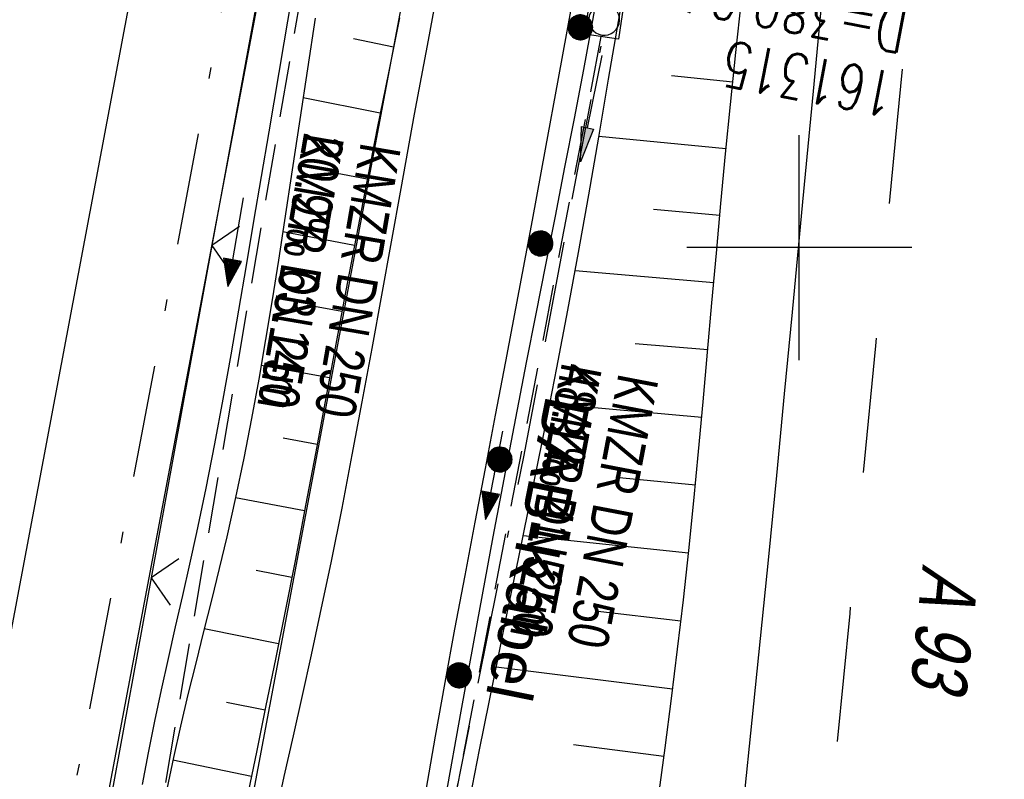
# Model space of a CAD drawing. Extents: x 510932 to 511602, y 463659 to 464636.
# Tile 31 of 81: x 511265 to 511309, y 464176 to 464210. Entities that reach past the tile are written whole.
import ezdxf

# ---------------------------------------------------------------- set-up
doc = ezdxf.new("R2010")
doc.units = 0
doc.header["$LTSCALE"] = 10
doc.header["$MEASUREMENT"] = 0
for name, pattern in [('ACAD_ISO16W100', [73, 15, -6.5, 15, -6.5, 15, -7, 1, -7]), ('AUSGEZOGEN', [0]), ('LT00', [0]), ('LT02', [0.4, 0.2, -0.2]), ('LT08', [0.42, 0.2, -0.1, 0.02, -0.1]), ('STRICHLINIE2', [0.375, 0.25, -0.125])]:
    doc.linetypes.add(name, pattern=pattern)
doc.layers.get('0').update_dxf_attribs({"linetype": 'LT00'})
for name, color, linetype in [('--EK_FBR', 1, 'LT00'), ('--EK_Halt-Pfeil', 4, 'LT00'), ('--EK_Haltung', 7, 'STRICHLINIE2'), ('--EK_Haltung-Text', 140, 'LT00'), ('--EK_Schacht-Text', 5, 'LT00'), ('--EL_DFK_AB_L', 21, 'LT00'), ('--EL_Halt-Pfeil', 4, 'LT00'), ('--EL_Haltung', 182, 'STRICHLINIE2'), ('--EL_Haltung-Text', 182, 'LT00'), ('BAB-KABEL', 220, 'ACAD_ISO16W100'), ('BAB-KABEL_TEXT', 221, 'Continuous'), ('DFK_AB_L', 21, 'LT00'), ('DFK_BES-WEGE', 255, 'LT00'), ('DFK_KATASTER', 250, 'LT00'), ('DFK_TOPO-ANL', 252, 'LT00'), ('GEMEINDEGRENZE', 3, 'LT08'), ('PFEIL', 140, 'AUSGEZOGEN'), ('V104_AFBR_BAB', 250, 'LT00'), ('V104_BGL', 142, 'LT00'), ('V104_BOESCH', 250, 'LT00'), ('V104_BOSCHUNG', 250, 'LT00'), ('V104_GRABEN', 250, 'LT00'), ('V104_KA_MULD', 182, 'LT00'), ('V104_LG_MARK', 250, 'LT02'), ('V104_RASTER', 250, 'LT00'), ('V104_ZAUN', 40, 'LT00')]:
    doc.layers.add(name, color=color, linetype=linetype)
doc.styles.add('Beschrift', font='ARIAL.TTF')
doc.styles.add('Haltungsbeschriftung', font='ARIAL.TTF', dxfattribs={"width": 0.75})
doc.styles.add('schachtbeschriftung', font='romans.shx', dxfattribs={"width": 0.75, "height": 2})
doc.styles.get("Standard").update_dxf_attribs({"font": 'ARIAL.TTF'})

# ---------------------------------------------------------------- blocks, each defined once
blk = doc.blocks.new('Pfreil3')
at = {"layer": 'PFEIL'}
blk.add_hatch(color=256, dxfattribs=at).paths.add_polyline_path([(-1.549, 0.273), (-1.549, -0.273), (0, 0)])
for p, q in [((-1.549, 0), (-4.831, 0)), ((-1.549, -0.273), (-1.549, 0.273)), ((-1.549, 0.273), (0, 0)), ((0, 0), (-1.549, -0.273))]:
    blk.add_line(p, q, dxfattribs=at)
blk = doc.blocks.new('SYMB0024')
at = {"color": 0, "linetype": 'ByBlock'}
for p, q in [((-0.5, 0.5), (0, 0)), ((0, 0), (0.5, 0.5))]:
    blk.add_line(p, q, dxfattribs=at)
blk = doc.blocks.new('SYMB0031')
at = {"color": 0, "linetype": 'ByBlock'}
for p, q in [((-0.288993, -0.406485), (-0.288994, 0.406485)), ((-0.268993, -0.42076), (-0.268994, 0.42076)), ((-0.248994, -0.431522), (-0.248994, 0.431523)), ((-0.228994, -0.442285), (-0.228994, 0.442285)), ((-0.208994, -0.453047), (-0.208994, 0.453047)), ((-0.188993, -0.462207), (-0.188994, 0.462207)), ((-0.168994, -0.468705), (-0.168994, 0.468705)), ((-0.148994, -0.475204), (-0.148994, 0.475204)), ((-0.128994, -0.481702), (-0.128994, 0.481702)), ((-0.108994, -0.487771), (-0.108994, 0.487771)), ((-0.088993, -0.49048), (-0.088994, 0.49048)), ((-0.068994, -0.493189), (-0.068994, 0.493189)), ((-0.048994, -0.495898), (-0.048994, 0.495898)), ((-0.028994, -0.498608), (-0.028994, 0.498608)), ((-0.008994, -0.498893), (-0.008994, 0.498893)), ((0.011006, -0.497995), (0.011006, 0.497995)), ((0.031006, -0.497096), (0.031006, 0.497096)), ((0.051006, -0.496198), (0.051006, 0.496198)), ((0.071006, -0.494587), (0.071006, 0.494587)), ((0.091006, -0.490022), (0.091006, 0.490022)), ((0.111006, -0.485457), (0.111006, 0.485457)), ((0.131006, -0.480892), (0.131006, 0.480892)), ((0.151006, -0.476327), (0.151006, 0.476328)), ((0.171006, -0.468476), (0.171006, 0.468477)), ((0.191006, -0.459928), (0.191006, 0.459928)), ((0.211006, -0.45138), (0.211006, 0.45138)), ((0.231006, -0.442831), (0.231006, 0.442831)), ((0.251007, -0.431009), (0.251006, 0.431009)), ((0.271006, -0.417807), (0.271006, 0.417807)), ((0.291007, -0.404605), (0.291006, 0.404605)), ((-0.488994, -0.094378), (-0.488994, 0.094378)), ((-0.468994, -0.167624), (-0.468994, 0.167624)), ((-0.448994, -0.219437), (-0.448994, 0.219437)), ((-0.428994, -0.252911), (-0.428994, 0.252911)), ((-0.408994, -0.286386), (-0.408994, 0.286386)), ((-0.388994, -0.311651), (-0.388994, 0.311651)), ((-0.368994, -0.334543), (-0.368994, 0.334543)), ((-0.348993, -0.357434), (-0.348994, 0.357434)), ((-0.328993, -0.374586), (-0.328994, 0.374586)), ((-0.308993, -0.390535), (-0.308994, 0.390535)), ((0.311006, -0.391403), (0.311006, 0.391403)), ((0.331006, -0.372499), (0.331006, 0.3725)), ((0.351007, -0.353377), (0.351006, 0.353378)), ((0.371006, -0.334256), (0.371006, 0.334256)), ((0.391006, -0.309052), (0.391006, 0.309052)), ((0.411006, -0.281524), (0.411006, 0.281524)), ((0.431006, -0.252748), (0.431006, 0.252749)), ((0.451006, -0.211218), (0.451006, 0.211219)), ((0.471006, -0.165218), (0.471006, 0.165219)), ((0.491006, -0.09275), (0.491006, 0.092751))]:
    blk.add_line(p, q, dxfattribs=at)
for points in [[(-0.031395, 0.499013), (-0.093691, 0.491144), (-0.154509, 0.475528), (-0.21289, 0.452414), (-0.267913, 0.422164), (-0.318712, 0.385257), (-0.364484, 0.342274), (-0.404509, 0.293893), (-0.438154, 0.240877), (-0.464888, 0.184062), (-0.484292, 0.124345), (-0.496058, 0.062667), (-0.5, 0)], [(0.5, 0), (0.496057, 0.062667), (0.484292, 0.124345), (0.464888, 0.184062), (0.438153, 0.240877), (0.404509, 0.293893), (0.364484, 0.342274), (0.318712, 0.385257), (0.267913, 0.422164), (0.21289, 0.452414), (0.154509, 0.475528), (0.093691, 0.491144), (0.031395, 0.499013), (-0.031395, 0.499013)], [(-0.5, 0), (-0.496058, -0.062667), (-0.484292, -0.124345), (-0.464888, -0.184062), (-0.438154, -0.240877), (-0.404509, -0.293893), (-0.364485, -0.342274), (-0.318712, -0.385257), (-0.267914, -0.422164), (-0.21289, -0.452414), (-0.154509, -0.475529), (-0.093691, -0.491144), (-0.031395, -0.499014), (0.031395, -0.499014)], [(0.031395, -0.499014), (0.093691, -0.491144), (0.154509, -0.475529), (0.21289, -0.452414), (0.267914, -0.422164), (0.318712, -0.385257), (0.364485, -0.342274), (0.404509, -0.293893), (0.438154, -0.240877), (0.464889, -0.184062), (0.484292, -0.124345), (0.496058, -0.062667), (0.5, 0)]]:
    blk.add_lwpolyline(points, dxfattribs=at)
blk = doc.blocks.new('SYMB1210')
at = {"color": 0, "linetype": 'ByBlock'}
blk.add_line((0.018815, -0.179014), (0.055623, -0.17119), dxfattribs=at)
for points in [[(-0.2, -0.2), (-0.2, 0.2), (0.2, 0.2), (0.2, -0.2), (-0.2, -0.2)], [(0.018815, 0.179014), (-0.018815, 0.179014), (-0.055623, 0.17119), (-0.09, 0.155885), (-0.120444, 0.133766), (-0.145623, 0.105801), (-0.164438, 0.073213), (-0.176067, 0.037424), (-0.18, 0)], [(0.18, 0), (0.176067, 0.037424), (0.164438, 0.073213), (0.145623, 0.105801), (0.120444, 0.133766), (0.09, 0.155885), (0.055623, 0.17119), (0.018815, 0.179014)], [(-0.18, 0), (-0.176067, -0.037424), (-0.164438, -0.073213), (-0.145623, -0.105801), (-0.120444, -0.133766), (-0.09, -0.155885), (-0.055623, -0.17119), (-0.018815, -0.179014), (0.018815, -0.179014)], [(0.055623, -0.17119), (0.09, -0.155885), (0.120444, -0.133766), (0.145623, -0.105801), (0.164438, -0.073213), (0.176067, -0.037424), (0.18, 0)]]:
    blk.add_lwpolyline(points, dxfattribs=at)
blk = doc.blocks.new('SYMB0070')
at = {"color": 0, "linetype": 'ByBlock'}
for p, q in [((-0.5, 0), (0.2, 0)), ((0.5, 0), (0.2, 0.1)), ((0.2, 0.1), (0.2, 0)), ((0.468, 0), (0.21, 0.086)), ((0.21, 0.086), (0.21, -0.086)), ((0.21, -0.086), (0.468, 0)), ((0.22, -0.072), (0.437, 0)), ((0.23, -0.058), (0.405, 0)), ((0.24, -0.045), (0.374, 0)), ((0.342, 0), (0.25, 0.031)), ((0.25, 0.031), (0.25, -0.031)), ((0.25, -0.031), (0.342, 0)), ((0.26, -0.017), (0.31, 0)), ((0.27, -0.003), (0.279, 0))]:
    blk.add_line(p, q, dxfattribs=at)
for points in [[(0.2, 0), (0.2, -0.1), (0.5, 0)], [(0.437, 0), (0.22, 0.072), (0.22, -0.072)], [(0.405, 0), (0.23, 0.058), (0.23, -0.058)], [(0.374, 0), (0.24, 0.045), (0.24, -0.045)], [(0.31, 0), (0.26, 0.017), (0.26, -0.017)], [(0.279, 0), (0.27, 0.003), (0.27, -0.003)]]:
    blk.add_lwpolyline(points, dxfattribs=at)

msp = doc.modelspace()

# ---------------------------------------------------------------- linework, layer by layer
at = {"layer": '--EK_FBR'}
for points in [[(511284.119, 464212.507), (511283.504, 464209.213), (511282.894, 464205.919), (511282.29, 464202.623), (511281.861, 464200.256), (511281.434, 464197.889), (511281.004, 464195.522), (511280.568, 464193.157), (511280.124, 464190.793), (511279.667, 464188.432), (511279.194, 464186.074), (511278.701, 464183.72), (511278.309, 464181.916), (511277.908, 464180.115), (511277.504, 464178.313), (511277.102, 464176.512), (511276.707, 464174.709)], [(511301.082, 464211.854), (511300.615, 464206.947), (511300.149, 464202.039), (511299.681, 464197.131), (511299.333, 464193.507), (511298.983, 464189.884), (511298.627, 464186.261), (511298.266, 464182.638), (511297.897, 464179.017), (511297.518, 464175.397), (511297.129, 464171.779), (511296.852, 464169.262), (511296.571, 464166.745), (511296.291, 464164.228), (511296.014, 464161.711), (511295.743, 464159.192), (511295.481, 464156.672), (511295.232, 464154.15), (511294.997, 464151.626), (511294.781, 464149.099)], [(511283.422, 464175.908), (511283.836, 464178.295), (511284.264, 464180.679), (511284.701, 464183.059), (511285.147, 464185.437), (511285.598, 464187.813), (511286.052, 464190.188), (511286.507, 464192.563), (511286.96, 464194.939), (511287.553, 464198.081), (511288.139, 464201.225), (511288.721, 464204.371), (511289.299, 464207.517), (511289.875, 464210.664)]]:
    msp.add_lwpolyline(points, dxfattribs=at)
at = {"layer": '--EK_Haltung'}
for p, q in [((511281.165, 464230.446), (511270.707, 464169.702)), ((511291.19, 464209.379), (511283.638, 464170.024))]:
    msp.add_line(p, q, dxfattribs=at)
at = {"layer": '--EL_DFK_AB_L'}
msp.add_line((511293.721, 464271.213), (511272.169, 464156.907), dxfattribs=at)
at = {"layer": '--EL_Haltung'}
for p, q in [((511281.165, 464230.446), (511270.707, 464169.702)), ((511291.19, 464209.379), (511283.638, 464170.024))]:
    msp.add_line(p, q, dxfattribs=at)
at = {"layer": 'BAB-KABEL', "ltscale": 0.03, "flags": 128}
msp.add_lwpolyline([(511317.465, 464607.329), (511317.473, 464606.228), (511316.723, 464592.274), (511316.629, 464590.682), (511316.534, 464580.247), (511316.816, 464565.638), (511316.264, 464552.985), (511315.796, 464537.2), (511315.445, 464531.469), (511315.327, 464529.598), (511314.626, 464523.401), (511311.802, 464485.481), (511308.492, 464450.379), (511305.835, 464420.717), (511305.165, 464407.759), (511306.652, 464404.454), (511304.998, 464384.959), (511303.841, 464369.925), (511300.645, 464352.334), (511298.282, 464339.432), (511296.682, 464319.532), (511291.988, 464294.764), (511287.949, 464273.112), (511283.781, 464252.255), (511281.435, 464241.806), (511280.264, 464232.828), (511294.327, 464230.457), (511294.717, 464228.766), (511293.726, 464222.49), (511287.744, 464190.703), (511285.096, 464177.547), (511281.462, 464159.476), (511275.729, 464140.751), (511269.413, 464120.985), (511266.044, 464112.943), (511255.375, 464088.861), (511267.408, 464079.396), (511265.737, 464047.875), (511262.919, 464020.572), (511259.715, 463994.299), (511255.362, 463960.849), (511252.282, 463940.059), (511247.673, 463921.512), (511241.775, 463907.503), (511231.564, 463882.874), (511247.706, 463873.301), (511242.799, 463840.155), (511239.518, 463814.195), (511229.003, 463807.426), (511220.359, 463795.988), (511228.062, 463774.69), (511221.047, 463738.687), (511215.668, 463709.215), (511211.017, 463688.301)], dxfattribs=at)
at = {"layer": 'DFK_AB_L'}
msp.add_line((511293.721, 464271.213), (511272.169, 464156.907), dxfattribs=at)
at = {"layer": 'DFK_KATASTER'}
msp.add_line((511266.39, 464160.417), (511278.291, 464223.333), dxfattribs=at)
at = {"layer": 'DFK_TOPO-ANL'}
msp.add_line((511289.16, 464311.19), (511260.78, 464160.82), dxfattribs=at)
at = {"layer": 'GEMEINDEGRENZE', "ltscale": 2.5, "flags": 128}
msp.add_lwpolyline([(510955.418, 463956.46), (510984.643, 463964.401), (511022.61, 463976.051), (511115.765, 464006.067), (511125.119, 464006.189), (511127.972, 464006.232), (511141.821, 464068.669), (511147.251, 464110.787), (511145.826, 464126.184), (511140.364, 464140.309), (511125.905, 464157.166), (511130.198, 464162.429), (511147.669, 464187.979), (511163.304, 464175.908), (511220.322, 464139.483), (511221.496, 464133.768), (511224.292, 464132.831), (511228.083, 464132.209), (511231.987, 464131.836), (511235.827, 464131.654), (511239.611, 464132.102), (511243.389, 464132.873), (511247.049, 464134.051), (511250.592, 464135.658), (511254.009, 464137.449), (511257.11, 464139.688), (511260.042, 464142.214), (511262.731, 464144.97), (511265.043, 464148.031), (511267.093, 464151.319), (511268.83, 464154.726), (511269.658, 464157.276), (511264.514, 464158.57), (511276.943, 464224.277), (511277.673, 464232.3), (511293.146, 464312.658), (511294.667, 464320.83), (511298.569, 464352.138), (511300.855, 464378.237), (511302.403, 464397.081), (511302.932, 464407.141), (511302.953, 464407.635), (511306.996, 464455.436), (511309.133, 464480.689), (511312.442, 464550.532), (511314.022, 464582.963), (511327.222, 464590.538), (511358.906, 464589.094), (511362.89, 464579.068), (511451.194, 464578.849), (511502.173, 464571.933), (511508.943, 464570.82), (511599.854, 464555.961)], dxfattribs=at)
at = {"layer": 'V104_AFBR_BAB'}
for points in [[(511284.119, 464212.507), (511283.504, 464209.213), (511282.894, 464205.919), (511282.29, 464202.623), (511281.861, 464200.256), (511281.434, 464197.889), (511281.004, 464195.522), (511280.568, 464193.157), (511280.124, 464190.793), (511279.667, 464188.432), (511279.194, 464186.074), (511278.701, 464183.72), (511278.309, 464181.916), (511277.908, 464180.115), (511277.504, 464178.313), (511277.102, 464176.512), (511276.707, 464174.709)], [(511301.082, 464211.854), (511300.615, 464206.947), (511300.149, 464202.039), (511299.681, 464197.131), (511299.333, 464193.507), (511298.983, 464189.884), (511298.627, 464186.261), (511298.266, 464182.638), (511297.897, 464179.017), (511297.518, 464175.397), (511297.129, 464171.779), (511296.852, 464169.262), (511296.571, 464166.745), (511296.291, 464164.228), (511296.014, 464161.711), (511295.743, 464159.192), (511295.481, 464156.672), (511295.232, 464154.15), (511294.997, 464151.626), (511294.781, 464149.099)]]:
    msp.add_lwpolyline(points, dxfattribs=at)
at = {"layer": 'V104_BGL'}
msp.add_lwpolyline([(511283.422, 464175.908), (511283.836, 464178.295), (511284.264, 464180.679), (511284.701, 464183.059), (511285.147, 464185.437), (511285.598, 464187.813), (511286.052, 464190.188), (511286.507, 464192.563), (511286.96, 464194.939), (511287.553, 464198.081), (511288.139, 464201.225), (511288.721, 464204.371), (511289.299, 464207.517), (511289.875, 464210.664)], dxfattribs=at)
at = {"layer": 'V104_BOESCH'}
for points in [[(511293.743, 464175.593), (511294.036, 464177.781), (511294.32, 464179.97), (511294.593, 464182.16), (511294.85, 464184.352), (511295.09, 464186.549), (511295.314, 464188.748), (511295.526, 464190.948), (511295.729, 464193.15), (511295.927, 464195.352), (511296.121, 464197.554), (511296.317, 464199.756), (511296.517, 464201.958), (511296.724, 464204.159), (511296.941, 464206.359), (511297.183, 464208.668), (511297.438, 464210.977)], [(511282.24, 464210.2), (511281.742, 464207.756), (511281.249, 464205.311), (511280.765, 464202.865), (511280.304, 464200.481), (511279.852, 464198.095), (511279.406, 464195.708), (511278.961, 464193.321), (511278.515, 464190.934), (511278.065, 464188.548), (511277.608, 464186.164), (511277.14, 464183.781), (511276.724, 464181.718), (511276.302, 464179.657), (511275.878, 464177.596), (511275.456, 464175.535)]]:
    msp.add_lwpolyline(points, dxfattribs=at)
at = {"layer": 'V104_BOSCHUNG'}
for p, q in [((511281.975, 464208.899), (511280.187, 464209.266)), ((511297.043, 464207.348), (511294.324, 464207.634)), ((511281.381, 464205.967), (511277.949, 464206.656)), ((511296.745, 464204.384), (511291.096, 464204.936)), ((511280.798, 464203.033), (511279.15, 464203.356)), ((511296.467, 464201.42), (511293.521, 464201.685)), ((511280.231, 464200.095), (511277.048, 464200.702)), ((511296.2, 464198.442), (511290.04, 464198.975)), ((511279.676, 464197.156), (511278.128, 464197.443)), ((511295.936, 464195.454), (511292.712, 464195.733)), ((511279.127, 464194.214), (511276.083, 464194.763)), ((511295.666, 464192.455), (511288.918, 464193.06)), ((511278.576, 464191.257), (511277.06, 464191.539)), ((511295.383, 464189.445), (511291.856, 464189.784)), ((511278.019, 464188.302), (511274.949, 464188.888)), ((511295.077, 464186.426), (511287.732, 464187.203)), ((511277.449, 464185.348), (511275.866, 464185.659)), ((511294.741, 464183.409), (511290.936, 464183.847)), ((511276.862, 464182.398), (511273.56, 464183.062)), ((511294.374, 464180.396), (511286.533, 464181.37)), ((511276.26, 464179.451), (511274.548, 464179.804)), ((511293.985, 464177.397), (511289.965, 464177.921)), ((511275.656, 464176.513), (511272.161, 464177.234))]:
    msp.add_line(p, q, dxfattribs=at)
at = {"layer": 'V104_GRABEN'}
for points in [[(511270.815, 464176.162), (511271.077, 464177.563), (511271.36, 464178.962), (511271.659, 464180.36), (511271.97, 464181.756), (511272.288, 464183.153), (511272.607, 464184.549), (511272.923, 464185.945), (511273.23, 464187.341), (511273.642, 464189.314), (511274.031, 464191.289), (511274.401, 464193.265), (511274.756, 464195.242), (511275.099, 464197.22), (511275.436, 464199.198), (511275.769, 464201.178), (511276.436, 464205.134), (511277.105, 464209.093), (511277.773, 464213.052)], [(511285.383, 464175.565), (511285.796, 464177.691), (511286.218, 464179.815), (511286.649, 464181.936), (511287.083, 464184.056), (511287.52, 464186.175), (511287.956, 464188.295), (511288.388, 464190.414), (511288.814, 464192.535), (511289.23, 464194.658), (511289.716, 464197.216), (511290.186, 464199.778), (511290.644, 464202.342), (511291.091, 464204.908), (511291.529, 464207.476), (511291.962, 464210.045), (511292.362, 464212.439)], [(511291.171, 464212.117), (511290.807, 464210.083), (511290.406, 464207.909), (511289.993, 464205.738), (511289.573, 464203.568), (511289.148, 464201.399), (511288.719, 464199.231), (511288.291, 464197.062), (511287.865, 464194.894), (511287.118, 464191.028), (511286.387, 464187.159), (511285.668, 464183.288), (511284.96, 464179.412), (511284.261, 464175.533)], [(511278.484, 464210.188), (511278.142, 464207.941), (511277.804, 464205.694), (511277.466, 464203.447), (511277.125, 464201.202), (511276.852, 464199.44), (511276.572, 464197.679), (511276.281, 464195.919), (511275.977, 464194.161), (511275.656, 464192.405), (511275.315, 464190.651), (511274.951, 464188.899), (511274.561, 464187.149), (511274.228, 464185.748), (511273.883, 464184.348), (511273.532, 464182.949), (511273.18, 464181.55), (511272.834, 464180.15), (511272.5, 464178.75), (511272.185, 464177.348), (511271.895, 464175.944)]]:
    msp.add_lwpolyline(points, dxfattribs=at)
at = {"layer": 'V104_LG_MARK', "ltscale": 3, "flags": 128}
msp.add_lwpolyline([(511333.09, 464602.857), (511332.999, 464600.622), (511332.904, 464598.387), (511332.809, 464596.299), (511332.709, 464594.211), (511332.606, 464592.123), (511332.505, 464590.035), (511332.406, 464587.947), (511332.303, 464585.658), (511332.204, 464583.368), (511332.103, 464581.079), (511331.924, 464577.218), (511331.733, 464573.357), (511331.533, 464569.497), (511331.326, 464565.637), (511331.115, 464561.778), (511330.902, 464557.918), (511330.65, 464553.347), (511330.398, 464548.777), (511330.144, 464544.206), (511329.889, 464539.636), (511329.63, 464535.066), (511329.282, 464529.034), (511328.928, 464523.002), (511328.568, 464516.971), (511328.203, 464510.94), (511327.867, 464505.443), (511327.529, 464499.946), (511327.19, 464494.45), (511326.85, 464488.953), (511326.528, 464483.725), (511326.205, 464478.497), (511325.88, 464473.269), (511325.552, 464468.041), (511325.219, 464462.814), (511324.902, 464457.915), (511324.581, 464453.017), (511324.257, 464448.119), (511323.93, 464443.221), (511323.603, 464438.323), (511323.267, 464433.298), (511322.929, 464428.274), (511322.588, 464423.249), (511322.242, 464418.226), (511321.89, 464413.202), (511321.562, 464408.617), (511321.229, 464404.033), (511320.891, 464399.449), (511320.551, 464394.865), (511320.209, 464390.281), (511319.86, 464385.613), (511319.51, 464380.946), (511319.157, 464376.279), (511318.8, 464371.612), (511318.439, 464366.945), (511318.085, 464362.441), (511317.728, 464357.938), (511317.367, 464353.435), (511317.004, 464348.933), (511316.64, 464344.43), (511316.228, 464339.334), (511315.815, 464334.237), (511315.4, 464329.141), (511314.983, 464324.045), (511314.562, 464318.949), (511313.941, 464311.517), (511313.311, 464304.086), (511312.671, 464296.655), (511312.102, 464290.14), (511311.526, 464283.625), (511310.944, 464277.111), (511310.357, 464270.598), (511309.778, 464264.222), (511309.197, 464257.846), (511308.614, 464251.47), (511308.03, 464245.094), (511307.583, 464240.211), (511307.136, 464235.328), (511306.687, 464230.446), (511306.235, 464225.563), (511305.78, 464220.681), (511305.308, 464215.671), (511304.832, 464210.662), (511304.353, 464205.653), (511303.871, 464200.645), (511303.389, 464195.636), (511302.817, 464189.696), (511302.243, 464183.755), (511301.666, 464177.816), (511301.086, 464171.876), (511300.499, 464165.923), (511299.909, 464159.97), (511299.316, 464154.018), (511298.721, 464148.066), (511298.237, 464143.229), (511297.752, 464138.392), (511297.265, 464133.555), (511296.774, 464128.719), (511296.277, 464123.883), (511295.827, 464119.555), (511295.371, 464115.228), (511294.906, 464110.902), (511294.433, 464106.577), (511294.103, 464103.614), (511293.771, 464100.651), (511293.438, 464097.689), (511293.108, 464094.726), (511292.792, 464091.859), (511292.479, 464088.992), (511292.166, 464086.125), (511291.851, 464083.258), (511291.533, 464080.392), (511291.181, 464077.272), (511290.825, 464074.153), (511290.466, 464071.034), (511289.684, 464064.244), (511288.901, 464057.454), (511288.116, 464050.664), (511287.147, 464042.329), (511286.17, 464033.994), (511285.186, 464025.661), (511284.636, 464021.031), (511284.083, 464016.401), (511283.53, 464011.772)], dxfattribs=at)
at = {"layer": 'V104_RASTER'}
for p, q in [((511300.001, 464194.999), (511300, 464204.999)), ((511305.001, 464199.999), (511295.001, 464199.999))]:
    msp.add_line(p, q, dxfattribs=at)
at = {"layer": 'V104_ZAUN'}
for p, q in [((511276.601, 464214.849), (511273.901, 464200.094)), ((511273.901, 464200.094), (511271.202, 464185.339)), ((511271.202, 464185.339), (511268.502, 464170.584))]:
    msp.add_line(p, q, dxfattribs=at)

# ---------------------------------------------------------------- block references
at = {"layer": '--EK_Halt-Pfeil', "yscale": 4, "zscale": 4}
for p, xscale, rotation in [((511274.951, 464200.244), 4.000000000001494, 260.2302699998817), ((511286.432, 464189.89), 4.000000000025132, 259.1391499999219)]:
    msp.add_blockref('SYMB0070', p, dxfattribs=dict(at, xscale=xscale, rotation=rotation))
at = {"layer": '--EL_Halt-Pfeil', "yscale": 4, "zscale": 4}
for p, xscale, rotation in [((511274.951, 464200.244), 4.000000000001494, 260.2302699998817), ((511286.432, 464189.89), 4.000000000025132, 259.1391499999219)]:
    msp.add_blockref('SYMB0070', p, dxfattribs=dict(at, xscale=xscale, rotation=rotation))
at = {"layer": 'PFEIL', "rotation": 258.4950663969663}
msp.add_blockref('Pfreil3', (511290.28, 464203.803), dxfattribs=at)
at = {"layer": 'V104_BGL', "yscale": 1.099999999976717, "zscale": 1.1}
for p, xscale, rotation in [((511290.273, 464209.782), 1.099999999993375, 79.62202000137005), ((511288.504, 464200.182), 1.099999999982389, 79.43583999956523), ((511286.689, 464190.589), 1.100000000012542, 79.16198000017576), ((511284.882, 464181.002), 1.099999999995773, 79.57989999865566)]:
    msp.add_blockref('SYMB0031', p, dxfattribs=dict(at, xscale=xscale, rotation=rotation))
at = {"layer": 'V104_KA_MULD', "xscale": 3.800000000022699, "yscale": 3.799999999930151, "zscale": 3.8, "rotation": 81.3829983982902}
msp.add_blockref('SYMB1210', (511291.331, 464210.116), dxfattribs=at)
at = {"layer": 'V104_ZAUN', "xscale": 2.099999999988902, "yscale": 2.099999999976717, "zscale": 2.1, "rotation": 259.6324599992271}
for p in [(511273.901, 464200.094), (511271.202, 464185.339)]:
    msp.add_blockref('SYMB0024', p, dxfattribs=at)

# ---------------------------------------------------------------- texts
at = {"layer": '--EK_Haltung-Text', "style": 'Haltungsbeschriftung', "width": 0.75}
for s, rotation, p in [('20.9‰ 63.14m', -99.7697, (511278.005, 464205.156)), ('KMZR DN 250', -99.7697, (511280.528, 464204.722)), ('48.1‰ 41.57m', -100.8608, (511289.469, 464194.951)), ('KMZR DN 250', -100.8608, (511291.983, 464194.468))]:
    msp.add_text(s, height=1.8, rotation=rotation, dxfattribs=at).set_placement(p)
at = {"layer": '--EK_Schacht-Text', "style": 'schachtbeschriftung', "width": 0.75}
for s, p in [('D=380.24', (511304.934, 464210.577)), ('161315', (511304.391, 464207.749))]:
    msp.add_text(s, height=2, rotation=-190.8608, dxfattribs=at).set_placement(p)
at = {"layer": '--EL_Haltung-Text', "style": 'Haltungsbeschriftung', "width": 0.75}
for rotation, p in [(-99.7697, (511278.005, 464205.156)), (-100.8608, (511289.469, 464194.951))]:
    msp.add_text('KMZR DN 250', height=1.8, rotation=rotation, dxfattribs=at).set_placement(p)
at = {"layer": 'BAB-KABEL_TEXT', "insert": (511287.386, 464186.815), "char_height": 2, "attachment_point": 8, "rotation": 258.6187, "style": 'Beschrift'}
msp.add_mtext('BAB-Kabel', dxfattribs=at)
at = {"layer": 'DFK_BES-WEGE', "oblique": 13.754, "width": 0.75}
msp.add_text('A 93', height=2.5, rotation=264.3087, dxfattribs=at).set_placement((511305.492, 464185.951))

doc.saveas('drawing.dxf')
